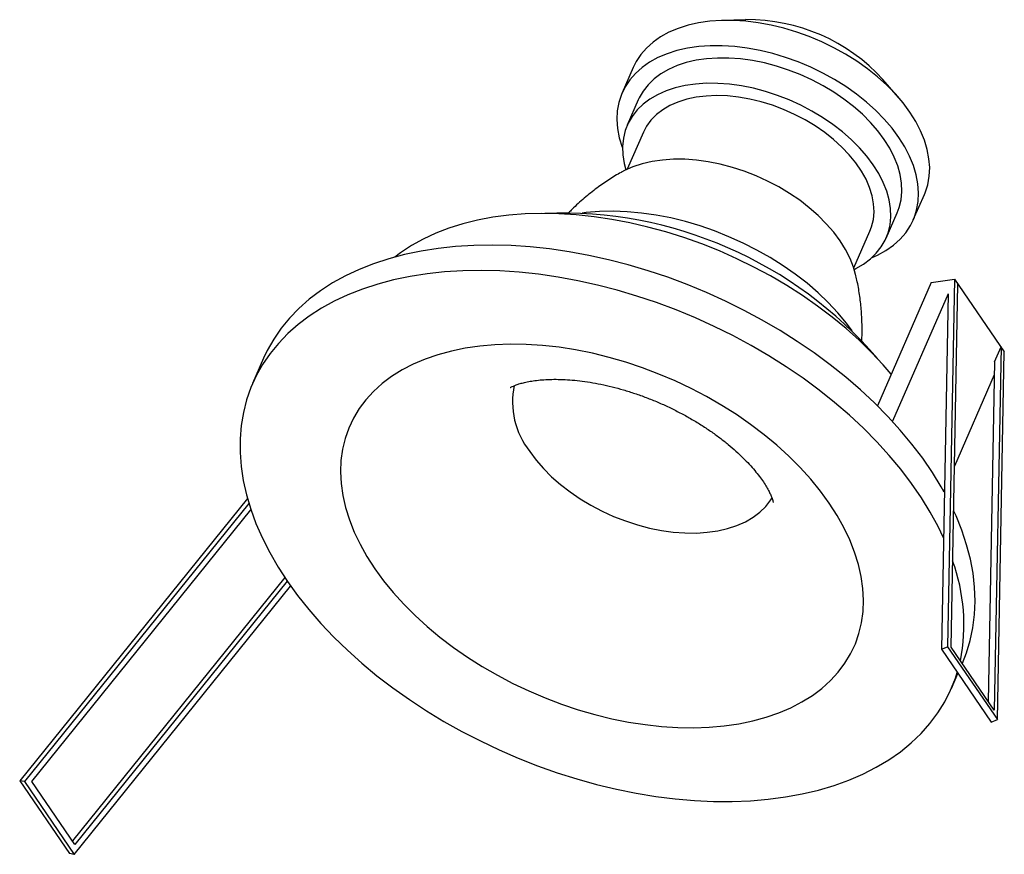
# Model space of a CAD drawing. Header units: millimetres. Extents: x -82 to 57, y -45 to 73.
import ezdxf

# ---------------------------------------------------------------- set-up
doc = ezdxf.new("R2010")
doc.units = ezdxf.units.MM

msp = doc.modelspace()

# ---------------------------------------------------------------- linework, layer by layer
at = {"color": 7, "linetype": 'Continuous', "lineweight": 25}
for p, q in [((20.35, 73.15), (16.99, 73.05)), ((4.41, 66.38), (2.85, 62.8)), ((41.99, 62.14), (39.79, 64.67)), ((5.14, 61.8), (3.58, 58.21)), ((5.87, 57.21), (3.58, 51.97)), ((44.09, 44.8), (45.66, 48.39)), ((40.24, 42.21), (41.8, 45.8)), ((35.66, 37.98), (37.95, 43.21)), ((46.62, 35.91), (49.93, 36.39)), ((49.93, 36.39), (48.95, -15.7)), ((49.93, 36.39), (56.98, 26.09)), ((46.62, 35.91), (39.01, 18.46)), ((49.43, -15.76), (50.4, 35.7)), ((49.01, 34.29), (41.14, 16.25)), ((49.01, 34.29), (48.07, -16.06)), ((56.51, 26.78), (55.55, -24.68)), ((55.59, 24.68), (56.51, 26.78)), ((-47.93, 25.18), (-49.49, 21.59)), ((56, -26), (56.98, 26.09)), ((55.59, 24.68), (54.69, -23.44)), ((55.56, 22.84), (49.91, 9.9)), ((48.49, 6.64), (48.38, 6.39)), ((-50.22, 5.33), (-82.48, -34.68)), ((-50.02, 4.62), (-81.81, -34.81)), ((-80.76, -34.78), (-49.73, 3.71)), ((-44.93, -5.89), (-75.01, -43.18)), ((-44.58, -6.41), (-74.65, -43.71)), ((-74.76, -45.11), (-44.1, -7.09)), ((48.07, -16.06), (48.95, -15.7)), ((48.07, -16.06), (55.12, -26.36)), ((48.95, -15.7), (56, -26)), ((55.55, -24.68), (49.43, -15.76)), ((51.03, -18.08), (51.06, -18.01)), ((49.49, -21.59), (50.41, -19.49)), ((55.12, -26.36), (56, -26)), ((-81.81, -34.81), (-82.48, -34.68)), ((-82.48, -34.68), (-75.42, -44.97)), ((-81.81, -34.81), (-74.76, -45.11)), ((-74.65, -43.71), (-80.76, -34.78)), ((-74.76, -45.11), (-75.42, -44.97))]:
    msp.add_line(p, q, dxfattribs=at)
at = {"color": 7, "linetype": 'Continuous', "lineweight": 25, "flags": 128}
for points in [[(45.66, 48.39), (45.76, 48.63), (46.13, 49.77), (46.34, 50.96), (46.41, 52.19), (46.31, 53.46), (46.07, 54.77), (45.67, 56.09), (45.13, 57.42), (44.43, 58.74), (43.6, 60.06), (42.64, 61.36), (41.55, 62.64), (40.34, 63.87), (39.02, 65.06), (37.6, 66.19), (36.09, 67.26), (34.5, 68.25), (32.84, 69.17), (31.12, 70.01), (29.36, 70.75), (27.57, 71.4), (25.76, 71.94), (23.95, 72.38), (22.14, 72.72), (20.36, 72.94), (18.61, 73.05), (16.9, 73.05), (15.26, 72.93), (13.68, 72.7), (12.18, 72.36), (10.78, 71.92), (9.48, 71.37), (8.3, 70.72), (7.23, 69.97), (6.29, 69.13), (5.49, 68.21), (4.83, 67.21), (4.41, 66.38)], [(38.26, 39.47), (39.02, 39.81), (40.21, 40.46), (41.28, 41.21), (42.22, 42.05), (43.02, 42.97), (43.68, 43.97), (44.2, 45.04), (44.56, 46.18), (44.78, 47.37), (44.84, 48.6), (44.75, 49.88), (44.5, 51.18), (44.11, 52.5), (43.56, 53.83), (42.87, 55.16), (42.04, 56.48), (41.08, 57.78), (39.98, 59.05), (38.77, 60.28), (37.45, 61.47), (36.03, 62.6), (34.52, 63.67), (32.93, 64.67), (31.27, 65.59), (29.56, 66.42), (27.8, 67.16), (26.01, 67.81), (24.2, 68.36), (22.38, 68.8), (20.58, 69.13), (18.79, 69.35), (17.04, 69.46), (15.34, 69.46), (13.69, 69.34), (12.11, 69.12), (10.62, 68.78), (9.22, 68.33), (7.92, 67.78), (6.73, 67.13), (5.67, 66.38), (4.73, 65.55), (3.93, 64.62), (3.26, 63.62), (2.75, 62.55), (2.38, 61.42), (2.16, 60.23), (2.1, 58.99), (2.2, 57.72), (2.44, 56.42), (2.84, 55.1), (2.91, 54.89)], [(41.8, 45.8), (42.09, 46.56), (42.35, 47.65), (42.46, 48.8), (42.42, 49.99), (42.23, 51.2), (41.88, 52.44), (41.39, 53.69), (40.75, 54.94), (39.98, 56.18), (39.07, 57.4), (38.03, 58.59), (36.88, 59.75), (35.62, 60.85), (34.26, 61.9), (32.82, 62.89), (31.3, 63.8), (29.71, 64.63), (28.08, 65.37), (26.41, 66.02), (24.72, 66.57), (23.01, 67.02), (21.31, 67.36), (19.63, 67.59), (17.98, 67.71), (16.37, 67.72), (14.82, 67.62), (13.34, 67.41), (11.94, 67.08), (10.63, 66.65), (9.43, 66.12), (8.34, 65.49), (7.37, 64.76), (6.53, 63.94), (5.83, 63.05), (5.27, 62.08), (5.14, 61.8)], [(35.73, 37.78), (35.95, 37.89), (37.04, 38.52), (38.01, 39.25), (38.85, 40.06), (39.55, 40.96), (40.11, 41.93), (40.52, 42.97), (40.79, 44.07), (40.9, 45.21), (40.86, 46.4), (40.66, 47.62), (40.32, 48.86), (39.83, 50.1), (39.19, 51.35), (38.41, 52.59), (37.5, 53.81), (36.47, 55.01), (35.31, 56.16), (34.05, 57.27), (32.7, 58.31), (31.25, 59.3), (29.73, 60.21), (28.15, 61.04), (26.52, 61.78), (24.85, 62.43), (23.15, 62.98), (21.45, 63.43), (19.75, 63.77), (18.06, 64.01), (16.41, 64.13), (14.8, 64.14), (13.25, 64.03), (11.77, 63.82), (10.37, 63.5), (9.07, 63.07), (7.86, 62.53), (6.77, 61.9), (5.81, 61.17), (4.97, 60.36), (4.26, 59.46), (3.7, 58.49), (3.29, 57.45), (3.03, 56.35), (2.92, 55.21), (2.96, 54.02), (3.15, 52.8), (3.39, 51.88)], [(37.95, 43.21), (38.17, 43.8), (38.43, 44.84), (38.53, 45.92), (38.47, 47.04), (38.26, 48.19), (37.9, 49.36), (37.39, 50.54), (36.73, 51.71), (35.93, 52.87), (35.01, 54.01), (33.96, 55.11), (32.8, 56.17), (31.54, 57.16), (30.18, 58.1), (28.75, 58.96), (27.26, 59.74), (25.72, 60.43), (24.14, 61.02), (22.54, 61.52), (20.93, 61.9), (19.33, 62.18), (17.76, 62.35), (16.23, 62.4), (14.75, 62.34), (13.33, 62.17), (12, 61.89), (10.76, 61.49), (9.62, 60.99), (8.6, 60.39), (7.7, 59.7), (6.93, 58.91), (6.31, 58.05), (5.87, 57.21)], [(35.92, 37.06), (35.62, 38.1), (35.13, 39.34), (34.49, 40.59), (33.72, 41.83), (32.81, 43.06), (31.77, 44.25), (30.62, 45.4), (29.36, 46.51), (28, 47.56), (26.56, 48.54), (25.04, 49.45), (23.45, 50.28), (21.82, 51.02), (20.15, 51.67), (18.46, 52.22), (16.75, 52.67), (15.05, 53.01), (13.37, 53.25), (11.72, 53.37), (10.11, 53.38), (8.56, 53.27), (7.08, 53.06), (5.68, 52.74), (4.37, 52.31), (3.17, 51.77), (2.74, 51.54)], [(40.96, 22.93), (39.83, 24.25), (38.18, 26.01), (36.43, 27.73), (34.56, 29.4), (32.6, 31.02), (30.54, 32.58), (28.39, 34.07), (26.16, 35.49), (23.86, 36.84), (21.5, 38.11), (19.09, 39.29), (16.63, 40.38), (14.13, 41.38), (11.6, 42.28), (9.06, 43.08), (6.5, 43.78), (3.95, 44.37), (1.4, 44.86), (-1.13, 45.24), (-3.64, 45.5), (-6.11, 45.66), (-8.53, 45.7), (-10.9, 45.63), (-13.21, 45.45), (-15.45, 45.16), (-17.62, 44.75), (-19.69, 44.24), (-21.68, 43.62), (-23.56, 42.9), (-25.34, 42.07), (-27, 41.14), (-28.55, 40.12), (-29.35, 39.52)], [(35.44, 29.06), (34.61, 30.17), (33.39, 31.64), (32.05, 33.07), (30.6, 34.46), (29.04, 35.8), (27.38, 37.08), (25.64, 38.3), (23.82, 39.45), (21.93, 40.52), (19.98, 41.51), (17.98, 42.41), (15.95, 43.22), (13.89, 43.93), (11.81, 44.55), (9.73, 45.06), (7.65, 45.46), (5.6, 45.75), (3.57, 45.93), (1.58, 46.01), (-0.36, 45.97), (-2.24, 45.82), (-2.8, 45.75)], [(48.48, 6.2), (48.05, 6.96), (46.8, 9), (45.42, 11.03), (43.9, 13.03), (42.25, 15.01), (40.49, 16.95), (38.61, 18.85), (36.61, 20.7), (34.52, 22.51), (32.32, 24.26), (30.03, 25.94), (27.66, 27.56), (25.21, 29.11), (22.69, 30.58), (20.11, 31.97), (17.47, 33.28), (14.78, 34.5), (12.06, 35.62), (9.3, 36.65), (6.52, 37.58), (3.72, 38.41), (0.92, 39.14), (-1.88, 39.76), (-4.67, 40.27), (-7.44, 40.67), (-10.18, 40.96), (-12.89, 41.14), (-15.56, 41.21), (-18.17, 41.17), (-20.73, 41.01), (-23.21, 40.74), (-25.63, 40.36), (-27.96, 39.87), (-30.21, 39.28), (-32.36, 38.57), (-34.41, 37.77), (-36.35, 36.86), (-38.18, 35.85), (-39.89, 34.74), (-41.48, 33.54), (-42.94, 32.25), (-44.26, 30.88), (-45.45, 29.43), (-46.5, 27.89), (-47.41, 26.29), (-47.93, 25.18)], [(48.36, -0.26), (47.6, 1.33), (46.49, 3.38), (45.24, 5.42), (43.85, 7.44), (42.33, 9.45), (40.69, 11.42), (38.92, 13.36), (37.04, 15.26), (35.05, 17.12), (32.95, 18.92), (30.76, 20.67), (28.47, 22.36), (26.1, 23.97), (23.65, 25.52), (21.13, 26.99), (18.54, 28.39), (15.9, 29.69), (13.22, 30.91), (10.49, 32.03), (7.73, 33.06), (4.95, 34), (2.16, 34.83), (-0.64, 35.55), (-3.44, 36.17), (-6.23, 36.68), (-9, 37.09), (-11.75, 37.38), (-14.45, 37.56), (-17.12, 37.62), (-19.73, 37.58), (-22.29, 37.42), (-24.78, 37.16), (-27.19, 36.78), (-29.53, 36.29), (-31.77, 35.69), (-33.93, 34.99), (-35.98, 34.18), (-37.92, 33.27), (-39.75, 32.26), (-41.46, 31.15), (-43.05, 29.96), (-44.5, 28.67), (-45.83, 27.29), (-47.02, 25.84), (-48.07, 24.31), (-48.97, 22.7), (-49.73, 21.03), (-50.34, 19.29), (-50.8, 17.5), (-51.11, 15.66), (-51.27, 13.77), (-51.27, 11.83), (-51.12, 9.86), (-50.82, 7.87), (-50.36, 5.85), (-49.76, 3.81), (-49.01, 1.76), (-48.11, -0.3), (-47.06, -2.35), (-45.88, -4.4), (-44.56, -6.43), (-44.56, -6.43)], [(-32.18, -4.65), (-30.94, -6.35), (-29.57, -8.03), (-28.08, -9.68), (-26.48, -11.29), (-24.77, -12.85), (-22.95, -14.35), (-21.04, -15.8), (-19.04, -17.19), (-16.97, -18.5), (-14.82, -19.74), (-12.62, -20.89), (-10.36, -21.96), (-8.06, -22.94), (-5.73, -23.83), (-3.37, -24.62), (-1, -25.3), (1.37, -25.89), (3.74, -26.36), (6.09, -26.73), (8.42, -26.99), (10.72, -27.14), (12.97, -27.17), (15.16, -27.1), (17.3, -26.91), (19.36, -26.61), (21.34, -26.2), (23.24, -25.69), (25.04, -25.07), (26.74, -24.35), (28.32, -23.52), (29.8, -22.6), (31.14, -21.59), (32.36, -20.49), (33.45, -19.3), (34.4, -18.04), (35.21, -16.7), (35.88, -15.29), (36.39, -13.82), (36.76, -12.29), (36.98, -10.71), (37.04, -9.09), (36.95, -7.43), (36.71, -5.74), (36.32, -4.03), (35.78, -2.3), (35.1, -0.56), (34.26, 1.18), (33.29, 2.92), (32.18, 4.65), (30.94, 6.35), (29.57, 8.03), (28.08, 9.68), (26.48, 11.29), (24.77, 12.85), (22.95, 14.35), (21.04, 15.8), (19.04, 17.19), (16.97, 18.5), (14.82, 19.74), (12.62, 20.89), (10.36, 21.96), (8.06, 22.94), (5.73, 23.83), (3.37, 24.62), (1, 25.3), (-1.37, 25.89), (-3.74, 26.36), (-6.09, 26.73), (-8.42, 26.99), (-10.72, 27.14), (-12.97, 27.17), (-15.16, 27.1), (-17.3, 26.91), (-19.36, 26.61), (-21.34, 26.2), (-23.24, 25.69), (-25.04, 25.07), (-26.74, 24.35), (-28.32, 23.52), (-29.8, 22.6), (-31.14, 21.59), (-32.36, 20.49), (-33.45, 19.3), (-34.4, 18.04), (-35.21, 16.7), (-35.88, 15.29), (-36.39, 13.82), (-36.76, 12.29), (-36.98, 10.71), (-37.04, 9.09), (-36.95, 7.43), (-36.71, 5.74), (-36.32, 4.03), (-35.78, 2.3), (-35.1, 0.56), (-34.26, -1.18), (-33.29, -2.92), (-32.18, -4.65)], [(-10.24, 11.96), (-9.34, 10.74), (-8.3, 9.55), (-7.15, 8.4), (-5.89, 7.29), (-4.53, 6.24), (-3.09, 5.26), (-1.57, 4.35), (0.02, 3.52), (1.65, 2.78), (3.32, 2.13), (5.02, 1.57), (6.72, 1.13), (8.42, 0.78), (10.1, 0.55), (11.75, 0.43), (13.36, 0.42), (14.91, 0.52), (16.39, 0.74), (17.79, 1.06), (19.1, 1.49), (20.3, 2.02), (21.39, 2.66), (22.36, 3.38), (23.2, 4.2), (23.9, 5.1), (24.1, 5.41)], [(51.06, -18.01), (51.62, -16.58), (52.16, -14.82), (52.54, -13), (52.77, -11.13), (52.85, -9.22), (52.78, -7.27), (52.55, -5.28), (52.17, -3.27), (51.64, -1.24), (50.97, 0.8), (50.14, 2.86), (49.8, 3.62)], [(-44.56, -6.43), (-43.11, -8.45), (-41.53, -10.44), (-39.82, -12.4), (-38, -14.32), (-36.06, -16.2), (-34.01, -18.03), (-31.87, -19.8), (-29.62, -21.52), (-27.29, -23.17), (-24.88, -24.76), (-22.4, -26.27), (-19.84, -27.7), (-17.23, -29.05), (-14.57, -30.31), (-11.86, -31.48), (-9.12, -32.56), (-6.35, -33.54), (-3.56, -34.42), (-0.76, -35.2), (2.04, -35.87), (4.84, -36.44), (7.62, -36.9), (10.38, -37.24), (13.11, -37.48), (15.79, -37.6), (18.43, -37.62), (21.02, -37.52), (23.54, -37.3), (26, -36.98), (28.37, -36.55), (30.66, -36), (32.86, -35.35), (34.96, -34.6), (36.96, -33.74), (38.85, -32.78), (40.62, -31.72), (42.27, -30.57), (43.79, -29.32), (45.18, -27.99), (46.44, -26.58), (47.56, -25.08), (48.54, -23.51), (49.37, -21.87), (50.05, -20.17), (50.32, -19.35)]]:
    msp.add_lwpolyline(points, dxfattribs=at)
at = {"color": 7, "linetype": 'Continuous', "lineweight": 25}
for centre, radius, start, end in [((20.59, 47.2), 25.96, 42.3149, 90.5413), ((-5.7, -13.07), 58.82, 40.5339, 92.3223), ((-1.33, 18.98), 11.34, 168.0012, 218.2308), ((25.01, -12.56), 26.25, 348.7202, 20.1426)]:
    msp.add_arc(centre, radius, start, end, dxfattribs=at)
for points, knots in [([(2.76, 51.55), (2.74, 51.54), (2.13, 51.22), (0.96, 50.48), (-0.8, 49.27), (-2.53, 47.88), (-3.87, 46.69), (-4.57, 45.95), (-4.74, 45.78)], [0, 0, 0, 0, 0.005902, 0.221231, 0.43842, 0.680717, 0.923476, 1, 1, 1, 1]), ([(36.79, 27.62), (36.79, 27.69), (36.85, 28.49), (36.84, 30), (36.74, 32.12), (36.49, 34.2), (36.21, 35.86), (35.97, 36.8), (35.9, 37.08)], [0, 0, 0, 0, 0.0238557, 0.2488522, 0.4715107, 0.691605, 0.9088753, 1, 1, 1, 1]), ([(-12.99, 21.02), (-12.99, 21.02), (-12.99, 21.02), (-12.85, 21.11), (-12.58, 21.24), (-12.17, 21.41), (-11.64, 21.59), (-10.98, 21.76), (-10.19, 21.92), (-9.28, 22.06), (-8.26, 22.15), (-7.12, 22.2), (-5.89, 22.2), (-4.57, 22.13), (-3.16, 22), (-1.69, 21.79), (-0.15, 21.51), (1.42, 21.15), (3.03, 20.71), (4.65, 20.2), (6.28, 19.62), (7.9, 18.97), (9.5, 18.25), (11.05, 17.47), (12.56, 16.64), (14.01, 15.77), (15.38, 14.86), (16.68, 13.92), (17.88, 12.98), (18.98, 12.02), (19.98, 11.08), (20.87, 10.16), (21.65, 9.27), (22.31, 8.43), (22.87, 7.64), (23.32, 6.93), (23.67, 6.3), (23.92, 5.76), (24.09, 5.33), (24.19, 5.01), (24.24, 4.81), (24.25, 4.74), (24.25, 4.76), (24.25, 4.76)], [0, 0, 0, 0, 0.019443, 0.046405, 0.072025, 0.096797, 0.121061, 0.14506, 0.168971, 0.192914, 0.216956, 0.241168, 0.265592, 0.290253, 0.315157, 0.340298, 0.365663, 0.391228, 0.416967, 0.442847, 0.468834, 0.494893, 0.520987, 0.547075, 0.573111, 0.59906, 0.624887, 0.650561, 0.676054, 0.701344, 0.726415, 0.751258, 0.77588, 0.800298, 0.824549, 0.848693, 0.872816, 0.89701, 0.921402, 0.946171, 0.971553, 0.997843, 1, 1, 1, 1])]:
    msp.add_open_spline(points, degree=3, knots=knots, dxfattribs=at)

doc.saveas('drawing.dxf')
